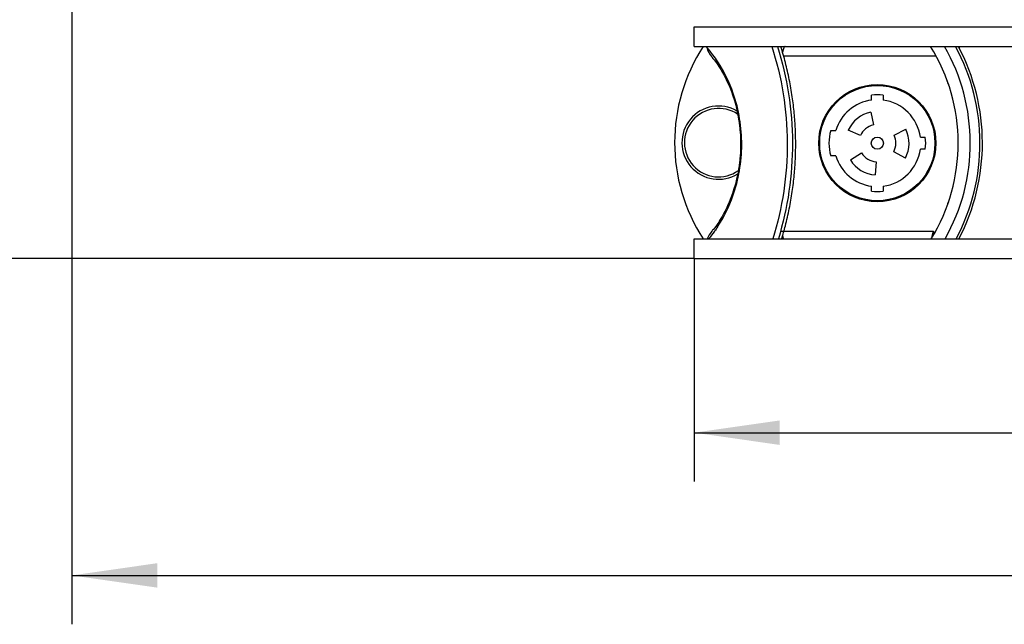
# Model space of a CAD drawing. Header units: millimetres. Extents: x 0 to 420, y 0 to 297.
# Tile 40 of 117: x 75 to 115, y 143 to 168. Entities that reach past the tile are written whole.
import ezdxf

# ---------------------------------------------------------------- set-up
doc = ezdxf.new("R2010")
doc.units = ezdxf.units.MM
doc.header["$LTSCALE"] = 23.1
doc.layers.get('0').update_dxf_attribs({"linetype": 'CONTINUOUS'})
for name, color, linetype in [('DIM_PILOTEES', 7, 'CONTINUOUS'), ('FASEN', 7, 'CONTINUOUS'), ('RUNDUNGEN', 7, 'CONTINUOUS')]:
    doc.layers.add(name, color=color, linetype=linetype)
doc.styles.get("Standard").update_dxf_attribs({"font": 'txt', "width": 0.7})
doc.styles.add('TEXTSTYLE_4', font='txt')
doc.dimstyles.new('DIMSTYLE_1', dxfattribs={"dimtxt": 2.5, "dimasz": 3.5, "dimexe": 2, "dimexo": 0, "dimtad": 1, "dimlfac": 5, "dimdsep": 46, "dimtxsty": 'Standard', "dimblk": '_FILLED', "dimblk1": '_FILLED', "dimblk2": '_FILLED', "dimcen": 0.09, "dimazin": 2, "dimtp": 0.5, "dimtm": 0.5, "dimtfac": 1, "dimtofl": 0, "dimtmove": 0, "dimatfit": 3, "dimldrblk": '_FILLED', "dimfxl": 0, "dimtolj": 1, "dimarcsym": 0})
doc.dimstyles.new('DIMSTYLE_2', dxfattribs={"dimtxt": 2.5, "dimasz": 3.5, "dimexe": 2, "dimexo": 0, "dimtad": 1, "dimdec": 0, "dimlfac": 5, "dimdsep": 46, "dimtxsty": 'Standard', "dimblk": '_FILLED', "dimblk1": '_FILLED', "dimblk2": '_FILLED', "dimcen": 0.09, "dimazin": 2, "dimtp": 0.8, "dimtm": 0.8, "dimtfac": 1, "dimtdec": 0, "dimtofl": 0, "dimtmove": 0, "dimatfit": 3, "dimldrblk": '_FILLED', "dimfxl": 0, "dimtolj": 1, "dimarcsym": 0})

# ---------------------------------------------------------------- blocks, each defined once
blk = doc.blocks.new('_FILLED')
at = {"color": 0, "linetype": 'ByBlock'}
blk.add_solid([(0, 0), (-1, 0.143), (-1, -0.143)], dxfattribs=at)
blk = doc.blocks.new('*D1')
at = {"layer": 'DIM_PILOTEES', "color": 2, "linetype": 'Continuous'}
for p, q in [((102.676, 157.841), (102.676, 148.713)), ((146.076, 157.841), (146.076, 148.713)), ((102.676, 150.713), (124.376, 150.713)), ((146.076, 150.713), (124.376, 150.713))]:
    blk.add_line(p, q, dxfattribs=at)
at = {"layer": 'DIM_PILOTEES', "color": 2, "linetype": 'Continuous', "xscale": 3.5, "yscale": 3.5, "zscale": 3.5, "rotation": 180}
blk.add_blockref('_FILLED', (102.676, 150.713), dxfattribs=at)
at = {"layer": 'DIM_PILOTEES', "color": 2, "linetype": 'Continuous', "xscale": 3.5, "yscale": 3.5, "zscale": 3.5}
blk.add_blockref('_FILLED', (146.076, 150.713), dxfattribs=at)
at = {"layer": 'DIM_PILOTEES', "color": 2, "linetype": 'Continuous', "insert": (124.376, 153.838), "char_height": 2.5, "width": 13.03571, "attachment_point": 2, "line_spacing_factor": 0.9, "style": 'TEXTSTYLE_4'}
blk.add_mtext('{\\ftxt;\\W0.0001;\\H0.0001;\\~}{\\ftxt;\\W1.3333333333;\\H2.5; }{\\ftxt;\\W0.0001;\\H0.0001;\\~}{\\ftxt;\\W0.0001;\\H0.0001;\\~}{\\ftxt;\\W2.1428571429;\\H2.5; }{\\ftxt;\\W0.0001;\\H0.0001;\\~}', dxfattribs=at)
blk = doc.blocks.new('*D2')
at = {"layer": 'DIM_PILOTEES', "color": 2, "linetype": 'Continuous'}
for p, q in [((124.368, 261.527), (53.915, 261.527)), ((55.915, 261.527), (55.915, 209.684)), ((55.915, 157.841), (55.915, 209.684)), ((102.676, 157.841), (53.915, 157.841))]:
    blk.add_line(p, q, dxfattribs=at)
at = {"layer": 'DIM_PILOTEES', "color": 2, "linetype": 'Continuous', "xscale": 3.5, "yscale": 3.5, "zscale": 3.5}
for p, rotation in [((55.915, 261.527), 90), ((55.915, 157.841), 270)]:
    blk.add_blockref('_FILLED', p, dxfattribs=dict(at, rotation=rotation))
at = {"layer": 'DIM_PILOTEES', "color": 2, "linetype": 'Continuous', "insert": (52.79, 209.684), "char_height": 2.5, "width": 7.76786, "attachment_point": 2, "rotation": 90, "line_spacing_factor": 0.9}
blk.add_mtext('{\\ftxt;\\W0.0001;\\H0.0001;\\~}{\\ftxt;\\W2.0714285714;\\H2.5; }{\\ftxt;\\W0.0001;\\H0.0001;\\~}', dxfattribs=at)
blk = doc.blocks.new('*D4')
at = {"layer": 'DIM_PILOTEES', "color": 2, "linetype": 'Continuous'}
for p, q in [((77.194, 202.637), (77.194, 142.872)), ((171.557, 202.637), (171.557, 142.872)), ((77.194, 144.872), (124.376, 144.872)), ((171.557, 144.872), (124.376, 144.872))]:
    blk.add_line(p, q, dxfattribs=at)
at = {"layer": 'DIM_PILOTEES', "color": 2, "linetype": 'Continuous', "xscale": 3.5, "yscale": 3.5, "zscale": 3.5, "rotation": 180}
blk.add_blockref('_FILLED', (77.194, 144.872), dxfattribs=at)
at = {"layer": 'DIM_PILOTEES', "color": 2, "linetype": 'Continuous', "xscale": 3.5, "yscale": 3.5, "zscale": 3.5}
blk.add_blockref('_FILLED', (171.557, 144.872), dxfattribs=at)
at = {"layer": 'DIM_PILOTEES', "color": 2, "linetype": 'Continuous', "insert": (125.653, 147.997), "char_height": 2.5, "width": 8.83929, "attachment_point": 2, "line_spacing_factor": 0.9}
blk.add_mtext('{\\ftxt;\\W0.0001;\\H0.0001;\\~}{\\ftxt;\\W2.3571428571;\\H2.5; }{\\ftxt;\\W0.0001;\\H0.0001;\\~}', dxfattribs=at)
blk = doc.blocks.new('*D15')
at = {"layer": 'DIM_PILOTEES', "color": 2, "linetype": 'Continuous'}
for p, q in [((96.876, 248.621), (65.607, 248.621)), ((67.607, 248.621), (67.607, 203.231)), ((67.607, 157.841), (67.607, 203.231)), ((102.676, 157.841), (65.607, 157.841))]:
    blk.add_line(p, q, dxfattribs=at)
at = {"layer": 'DIM_PILOTEES', "color": 2, "linetype": 'Continuous', "xscale": 3.5, "yscale": 3.5, "zscale": 3.5}
for p, rotation in [((67.607, 248.621), 90), ((67.607, 157.841), 270)]:
    blk.add_blockref('_FILLED', p, dxfattribs=dict(at, rotation=rotation))
at = {"layer": 'DIM_PILOTEES', "color": 2, "linetype": 'Continuous', "insert": (64.482, 199.42), "char_height": 2.5, "width": 8.57143, "attachment_point": 2, "rotation": 90, "line_spacing_factor": 0.9}
blk.add_mtext('{\\ftxt;\\W0.0001;\\H0.0001;\\~}{\\ftxt;\\W2.2857142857;\\H2.5; }{\\ftxt;\\W0.0001;\\H0.0001;\\~}', dxfattribs=at)

msp = doc.modelspace()

# ---------------------------------------------------------------- linework, layer by layer
at = {"color": 7, "linetype": 'Continuous'}
for p, q in [((102.6756, 167.3212), (146.0756, 167.3212)), ((102.6756, 166.5212), (102.6756, 167.3212)), ((102.6756, 166.5212), (146.0756, 166.5212)), ((113.5256, 166.5212), (113.5256, 166.4624)), ((112.583, 166.1212), (106.3396, 166.1212)), ((109.9356, 164.3249), (109.9356, 164.5266)), ((110.4156, 164.5266), (110.4156, 164.3249)), ((109.9053, 163.8328), (110.0176, 163.3046)), ((108.2651, 163.0812), (108.4733, 163.0812)), ((109.4813, 162.8703), (108.988, 163.0899)), ((110.8587, 162.8943), (111.344, 163.131)), ((111.9393, 162.8012), (112.141, 162.8012)), ((109.0731, 161.8723), (109.5311, 162.1584)), ((111.3234, 161.9509), (110.8466, 162.2044)), ((112.141, 162.3212), (111.9393, 162.3212)), ((108.4733, 162.0412), (108.2651, 162.0412)), ((110.1226, 161.803), (110.0849, 161.2643)), ((109.9356, 160.5958), (109.9356, 160.7974)), ((110.4156, 160.7974), (110.4156, 160.5958)), ((103.4079, 158.9667), (103.3961, 158.9529)), ((103.6369, 159.1359), (103.6355, 159.1337)), ((103.6369, 159.1359), (103.6355, 159.1337)), ((106.2556, 158.9612), (112.4756, 158.9612)), ((112.4756, 158.9612), (112.4756, 158.809)), ((102.6756, 158.6412), (146.0756, 158.6412)), ((102.6756, 157.8412), (102.6756, 158.6412)), ((113.5256, 158.6599), (113.5256, 158.6412)), ((102.6756, 157.8412), (146.0756, 157.8412))]:
    msp.add_line(p, q, dxfattribs=at)
for points in [[(103.3962, 166.0894), (103.4124, 166.0704), (103.445, 166.0312), (103.4918, 165.9728), (103.5502, 165.8962), (103.6164, 165.8043), (103.688, 165.6983), (103.762, 165.581), (103.8373, 165.4532), (103.9127, 165.3152), (103.9872, 165.1681), (104.06, 165.012), (104.1304, 164.8476), (104.1978, 164.6748), (104.2615, 164.4943), (104.3211, 164.3061), (104.3757, 164.1111), (104.4249, 163.9094), (104.4682, 163.702), (104.5049, 163.4893), (104.5346, 163.2724), (104.5571, 163.052), (104.5718, 162.8291), (104.5787, 162.6048), (104.5777, 162.38), (104.5688, 162.1559), (104.552, 161.9335), (104.5277, 161.714), (104.4961, 161.4982), (104.4578, 161.287), (104.413, 161.081), (104.3624, 160.8812), (104.3064, 160.6877), (104.2458, 160.5016), (104.181, 160.3228), (104.1128, 160.1522), (104.0416, 159.9897), (103.9685, 159.8362), (103.8936, 159.6912), (103.8174, 159.5545), (103.7468, 159.4365)], [(104.4607, 163.7393), (104.4961, 163.5441), (104.5277, 163.3283), (104.552, 163.1088), (104.5688, 162.8864), (104.5777, 162.6623), (104.5787, 162.4375), (104.5718, 162.2132), (104.5571, 161.9904), (104.5346, 161.77), (104.5049, 161.553), (104.4853, 161.4394)], [(103.7468, 159.4365), (103.6806, 159.3328), (103.6154, 159.2366), (103.5569, 159.1551), (103.5061, 159.0878), (103.4639, 159.0343), (103.4309, 158.994), (103.4079, 158.9667)]]:
    msp.add_lwpolyline(points, dxfattribs=at)
for radius in [2.4, 2.36, 0.25]:
    msp.add_circle((110.1756, 162.5612), radius, dxfattribs=at)
for centre, radius, start, end in [((109.0756, 162.5812), 7.2, 146.81644, 213.18356), ((88.8064, 162.5443), 14.9115, 15.29513, 15.46772), ((106.0126, 162.5612), 7.4751, 328.36304, 31.99424), ((106.0126, 162.5612), 7.9681, 330.52273, 29.80499), ((104.1552, 166.7419), 1.0009, 195.29657, 220.6887), ((99.4058, 163.0923), 5.0815, 33.35266, 33.66406), ((113.3756, 165.1612), 0.35, 183.04783, 215.1401), ((110.1756, 162.5612), 1.98, 83.03794, 96.96206), ((110.1756, 162.5612), 1.78, 97.74887, 163.01419), ((110.1756, 162.5612), 1.78, 7.74887, 82.25113), ((110.1756, 162.5612), 1.3, 102, 156), ((110.1756, 162.5612), 0.76, 102, 156), ((110.1756, 162.5612), 1.98, 164.77405, 195.22595), ((110.1756, 162.5612), 0.76, 332, 26), ((110.1756, 162.5612), 1.3, 332, 26), ((110.1756, 162.5612), 1.98, 353.03794, 6.96206), ((110.1756, 162.5612), 0.76, 212, 266), ((110.1756, 162.5612), 1.78, 277.74887, 352.25113), ((110.1756, 162.5612), 1.78, 196.98581, 262.25113), ((110.1756, 162.5612), 1.3, 212, 266), ((110.1756, 162.5612), 1.98, 263.03794, 276.96206), ((113.3756, 159.9612), 0.35, 144.86445, 176.96386), ((104.1549, 158.3006), 1.0006, 139.31344, 160.09503)]:
    msp.add_arc(centre, radius, start, end, dxfattribs=at)
for points, knots in [([(105.8553, 166.5212), (106.0584, 165.8862), (106.372, 164.5844), (106.5383, 162.584), (106.3915, 160.582), (106.0902, 159.2774), (105.8929, 158.6405)], [0, 0, 0, 0, 0.2500521, 0.5000052, 0.7499539, 1, 1, 1, 1]), ([(106.086, 166.5212), (106.2839, 165.8851), (106.5887, 164.5827), (106.7501, 162.5838), (106.6076, 160.5835), (106.3147, 159.2783), (106.1226, 158.6406)], [0, 0, 0, 0, 0.2500225, 0.500002, 0.7499791, 1, 1, 1, 1]), ([(106.2618, 158.6406), (106.3155, 158.8207), (106.4289, 159.2309), (106.5759, 159.8771), (106.6959, 160.5697), (106.7773, 161.2446), (106.8231, 161.8927), (106.8377, 162.5212), (106.8231, 163.1497), (106.7773, 163.7978), (106.6959, 164.4728), (106.5758, 165.1652), (106.4196, 165.852), (106.2931, 166.3018), (106.2256, 166.5212)], [0, 0, 0, 0, 0.0705107, 0.159613, 0.2485341, 0.334077, 0.4145569, 0.4922066, 0.5698557, 0.6503338, 0.7358737, 0.824791, 0.9138895, 1, 1, 1, 1]), ([(106.4012, 166.5212), (106.3907, 166.5212), (106.3742, 166.5067), (106.3596, 166.4825), (106.3401, 166.4409), (106.318, 166.3733), (106.3022, 166.3146), (106.2939, 166.2818)], [0, 0, 0, 0, 0.1170979, 0.2078754, 0.3232382, 0.6235276, 1, 1, 1, 1]), ([(103.6352, 165.9091), (103.5776, 165.9956), (103.4379, 166.1921), (103.2829, 166.3773), (103.1897, 166.4779)], [0, 0, 0, 0, 0.4312411, 1, 1, 1, 1]), ([(103.6369, 159.1359), (103.8971, 159.5282), (104.4186, 160.599), (104.7412, 162.4962), (104.432, 164.4026), (103.9131, 165.4869), (103.6504, 165.886)], [0, 0, 0, 0, 0.1989364, 0.4977919, 0.7981203, 1, 1, 1, 1]), ([(103.6355, 159.1337), (103.5958, 159.0739), (103.4774, 158.9044), (103.3483, 158.7424), (103.259, 158.6411)], [0, 0, 0, 0, 0.3467686, 1, 1, 1, 1]), ([(112.4086, 158.6966), (112.4146, 158.7159), (112.4394, 158.8035), (112.4596, 158.8922), (112.4756, 158.9612)], [0, 0, 0, 0, 0.2219324, 1, 1, 1, 1]), ([(106.3417, 158.6408), (106.3379, 158.6505), (106.3217, 158.6961), (106.3088, 158.7428), (106.2993, 158.7795)], [0, 0, 0, 0, 0.2155214, 1, 1, 1, 1])]:
    msp.add_open_spline(points, degree=3, knots=knots, dxfattribs=at)
msp.add_open_spline([(103.6369, 159.1359), (103.6529, 159.2413), (103.6906, 159.3458), (103.7468, 159.4365)], degree=3, dxfattribs=at)
at = {"layer": 'FASEN', "color": 7, "linetype": 'Continuous'}
for radius, start, end in [(1.5, 59.72054, 301.59747), (1.4, 55.88476, 305.35209)]:
    msp.add_arc((103.6756, 162.5812), radius, start, end, dxfattribs=at)
at = {"layer": 'RUNDUNGEN', "color": 7, "linetype": 'Continuous'}
msp.add_line((106.2756, 158.6966), (106.2756, 158.6412), dxfattribs=at)
for centre, radius, start, end in [((106.0126, 162.5612), 8.3665, 332.05459, 28.25324), ((106.0126, 162.5612), 8.4665, 332.41945, 27.88649), ((107.488, 162.5612), 7.2, 32.98805, 33.37271)]:
    msp.add_arc(centre, radius, start, end, dxfattribs=at)

# ---------------------------------------------------------------- dimensions: what is measured, and where the dimension line sits
at = {"layer": 'DIM_PILOTEES', "color": 2, "linetype": 'Continuous'}
for base, p2, text, picture, middle in [((55.9151, 261.5273), (124.3679, 261.5273), '{\\ftxt;\\W0.0001;\\H0.0001;\\~}{\\ftxt;\\W2.0714285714;\\H2.5; }{\\ftxt;\\W0.0001;\\H0.0001;\\~}', '*D2', (55.9151, 209.3271)), ((67.6067, 248.6211), (96.8756, 248.6211), '{\\ftxt;\\W0.0001;\\H0.0001;\\~}{\\ftxt;\\W2.2857142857;\\H2.5; }{\\ftxt;\\W0.0001;\\H0.0001;\\~}', '*D15', (67.6067, 199.0629))]:
    dim = msp.add_linear_dim(base=base, p1=(102.6756, 157.8412), p2=p2, angle=90, text=text, dimstyle='DIMSTYLE_2', dxfattribs=at)
    dim.commit()
    dim.dimension.update_dxf_attribs({"geometry": picture, "text_midpoint": middle, "dimtype": 160})
for base, p1, p2, text, dimstyle, picture, middle in [((171.5574, 144.8715), (77.1938, 202.6372), (171.5574, 202.6372), '{\\ftxt;\\W0.0001;\\H0.0001;\\~}{\\ftxt;\\W2.3571428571;\\H2.5; }{\\ftxt;\\W0.0001;\\H0.0001;\\~}', 'DIMSTYLE_2', '*D4', (125.2958, 144.8715)), ((146.0756, 150.7126), (102.6756, 157.8412), (146.0756, 157.8412), '{\\ftxt;\\W0.0001;\\H0.0001;\\~}{\\ftxt;\\W1.3333333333;\\H2.5; }{\\ftxt;\\W0.0001;\\H0.0001;\\~}{\\ftxt;\\W0.0001;\\H0.0001;\\~}{\\ftxt;\\W2.1428571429;\\H2.5; }{\\ftxt;\\W0.0001;\\H0.0001;\\~}', 'DIMSTYLE_1', '*D1', (123.3637, 150.7126))]:
    dim = msp.add_linear_dim(base=base, p1=p1, p2=p2, text=text, dimstyle=dimstyle, dxfattribs=at)
    dim.commit()
    dim.dimension.update_dxf_attribs({"geometry": picture, "text_midpoint": middle, "dimtype": 160})

doc.saveas('drawing.dxf')
